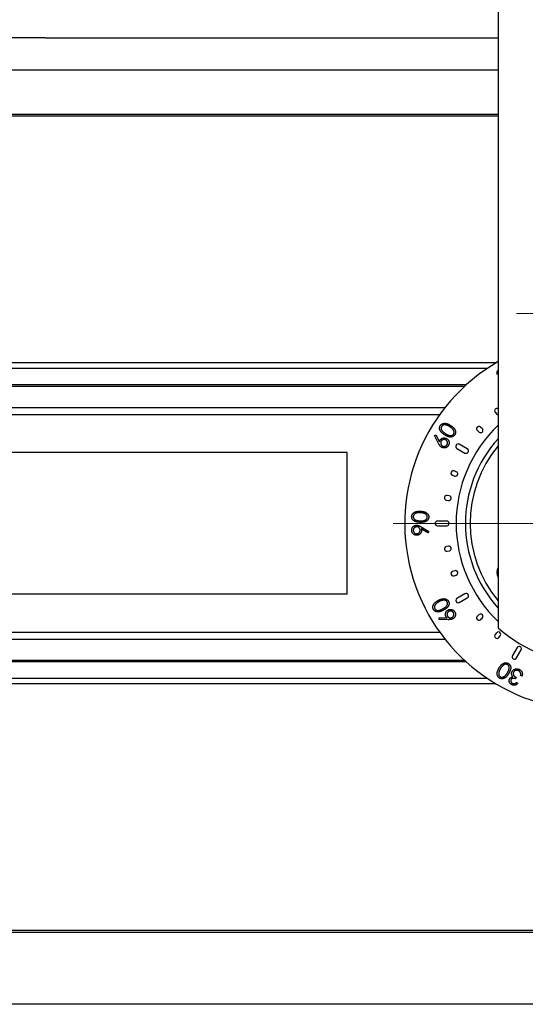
# Model space of a CAD drawing. Header units: millimetres. Extents: x 87 to 346, y 25 to 261.
# Tile 8 of 12: x 283 to 305, y 184 to 226. Entities that reach past the tile are written whole.
import ezdxf

# ---------------------------------------------------------------- set-up
doc = ezdxf.new("R2010")
doc.units = ezdxf.units.MM

# ---------------------------------------------------------------- blocks, each defined once
blk = doc.blocks.new('SW_CENTERMARKSYMBOL_1')
at = {"color": 0, "linetype": 'Continuous', "lineweight": 18}
for p, q in [((0, 1), (0, 8.5)), ((0, 0), (0, 0.5)), ((-1, 0), (-8.5, 0)), ((0, 0), (-0.5, 0)), ((0, 0), (0, -0.5)), ((0, 0), (0.5, 0)), ((1, 0), (8.5, 0)), ((0, -1), (0, -8.5))]:
    blk.add_line(p, q, dxfattribs=at)
blk = doc.blocks.new('SW_CENTERMARKSYMBOL_5')
at = {"color": 0, "linetype": 'Continuous', "lineweight": 18}
for p, q in [((0, 1), (0, 3.2)), ((0, 0), (0, 0.5)), ((-1, 0), (-3.2, 0)), ((0, 0), (-0.5, 0)), ((0, 0), (0, -0.5)), ((0, 0), (0.5, 0)), ((1, 0), (3.2, 0)), ((0, -1), (0, -3.2))]:
    blk.add_line(p, q, dxfattribs=at)

msp = doc.modelspace()

# ---------------------------------------------------------------- linework, layer by layer
at = {"color": 7, "linetype": 'Continuous', "lineweight": 25}
for p, q in [((303.477, 253.456), (303.477, 199.984)), ((284.067, 225.256), (274.077, 225.256)), ((284.067, 225.256), (303.477, 225.256)), ((303.477, 223.87), (275.077, 223.87)), ((303.477, 210.838), (303.447, 210.821)), ((272.157, 209.422), (301.205, 209.422)), ((303.351, 209.218), (303.415, 209.141)), ((302.587, 208.429), (302.663, 208.365)), ((302.792, 208.518), (302.715, 208.582)), ((300.745, 208.215), (300.806, 208.247)), ((300.922, 207.878), (300.745, 208.215)), ((300.806, 208.247), (300.966, 207.946)), ((301.711, 207.669), (302.058, 207.469)), ((302.158, 207.642), (301.811, 207.842)), ((297.008, 207.486), (274.666, 207.486)), ((297.008, 201.426), (297.008, 207.486)), ((301.685, 206.67), (301.591, 206.705)), ((301.523, 206.517), (301.617, 206.482)), ((301.255, 205.451), (301.354, 205.434)), ((301.388, 205.631), (301.29, 205.648)), ((301.277, 204.556), (300.877, 204.556)), ((300.473, 204.046), (300.181, 204.223)), ((300.185, 204.304), (300.508, 204.105)), ((300.877, 204.356), (301.277, 204.356)), ((300.508, 204.105), (300.473, 204.046)), ((301.354, 203.478), (301.255, 203.46)), ((301.29, 203.263), (301.388, 203.281)), ((301.617, 202.429), (301.523, 202.395)), ((301.591, 202.207), (301.685, 202.241)), ((297.008, 201.426), (274.666, 201.426)), ((302.058, 201.442), (301.711, 201.242)), ((301.811, 201.069), (302.158, 201.269)), ((300.958, 200.406), (301.3, 200.403)), ((300.958, 200.337), (300.958, 200.406)), ((301.338, 200.331), (300.958, 200.337)), ((302.663, 200.547), (302.587, 200.483)), ((302.715, 200.33), (302.792, 200.394)), ((272.157, 199.49), (301.205, 199.49)), ((303.415, 199.771), (303.351, 199.694)), ((303.504, 199.566), (303.568, 199.642)), ((304.29, 199.137), (304.09, 198.79)), ((304.263, 198.69), (304.463, 199.037)), ((304.255, 197.85), (304.226, 197.793)), ((304.502, 197.915), (304.441, 197.945)), ((304.263, 197.644), (304.327, 197.612)), ((335.997, 183.856), (272.157, 183.856))]:
    msp.add_line(p, q, dxfattribs=at)
at = {"color": 1, "linetype": 'Continuous', "lineweight": 25}
for p, q in [((303.477, 221.973), (272.157, 221.973)), ((303.477, 221.896), (272.157, 221.896)), ((303.385, 211.33), (272.157, 211.33)), ((303.014, 211.095), (272.157, 211.095)), ((302.113, 210.391), (272.157, 210.391)), ((302.039, 210.324), (272.157, 210.324)), ((272.157, 209.122), (300.978, 209.122)), ((272.157, 199.79), (300.978, 199.79)), ((302.043, 198.584), (272.157, 198.584)), ((302.112, 198.521), (272.157, 198.521)), ((303.014, 197.816), (272.157, 197.816)), ((303.385, 197.581), (272.157, 197.581)), ((335.997, 187.016), (272.157, 187.016)), ((335.997, 186.938), (272.157, 186.938))]:
    msp.add_line(p, q, dxfattribs=at)
at = {"color": 7, "linetype": 'Continuous', "lineweight": 25, "flags": 128}
msp.add_lwpolyline([(303.415, 209.141), (303.445, 209.117), (303.477, 209.106)], dxfattribs=at)
at = {"color": 7, "linetype": 'Continuous', "lineweight": 25}
for centre, radius, start, end in [((307.477, 204.456), 8, 120, 60), ((303.427, 209.282), 0.1, 60.2894, 220), ((302.651, 208.505), 0.1, 50, 230), ((302.727, 208.441), 0.1, 230, 50), ((307.477, 204.456), 5.4, 137.7946, 222.2054), ((301.761, 207.756), 0.1, 60, 240), ((302.108, 207.556), 0.1, 240, 60), ((301.557, 206.611), 0.1, 70, 250), ((301.651, 206.576), 0.1, 250, 70), ((301.273, 205.55), 0.1, 80, 260), ((301.371, 205.532), 0.1, 260, 80), ((300.877, 204.456), 0.1, 90, 270), ((301.277, 204.456), 0.1, 270, 90), ((301.273, 203.362), 0.1, 100, 280), ((301.371, 203.379), 0.1, 280, 100), ((301.651, 202.335), 0.1, 290, 110), ((303.84, 202.356), 0.42, 149.7182, 210.2818), ((301.557, 202.301), 0.1, 110, 290), ((301.761, 201.156), 0.1, 120, 300), ((302.108, 201.356), 0.1, 300, 120), ((302.651, 200.406), 0.1, 130, 310), ((302.727, 200.471), 0.1, 310, 130), ((307.477, 204.456), 6, 228.1897, 311.8103), ((303.427, 199.63), 0.1, 140, 320), ((303.492, 199.706), 0.1, 320, 140), ((304.377, 199.087), 0.1, 330, 150), ((304.177, 198.74), 0.1, 150, 330)]:
    msp.add_arc(centre, radius, start, end, dxfattribs=at)
at = {"color": 1, "linetype": 'Continuous', "lineweight": 25}
for radius, start, end in [(5.8, 133.6028, 226.3972), (5.2, 140.2849, 219.7151)]:
    msp.add_arc((307.477, 204.456), radius, start, end, dxfattribs=at)
at = {"color": 7, "linetype": 'Continuous', "lineweight": 25}
for points, knots in [([(303.447, 210.821), (303.441, 210.848), (303.427, 210.901), (303.439, 210.978), (303.466, 211.016), (303.477, 211.031)], [0, 0, 0, 0, 0.373391, 0.745542, 1, 1, 1, 1]), ([(301.184, 208.249), (301.175, 208.255), (301.156, 208.267), (301.131, 208.285), (301.107, 208.303), (301.085, 208.321), (301.066, 208.339), (301.049, 208.356), (301.034, 208.373), (301.021, 208.39), (301.009, 208.406), (301, 208.423), (300.991, 208.439), (300.984, 208.456), (300.978, 208.472), (300.974, 208.489), (300.971, 208.506), (300.97, 208.522), (300.97, 208.539), (300.97, 208.555), (300.973, 208.571), (300.976, 208.587), (300.981, 208.602), (300.987, 208.617), (300.994, 208.631), (301, 208.641), (301.003, 208.645)], [0, 0, 0, 0, 0.06847, 0.133083, 0.193902, 0.250784, 0.303856, 0.353616, 0.399608, 0.442637, 0.483419, 0.522275, 0.560143, 0.596804, 0.632446, 0.667624, 0.701861, 0.736047, 0.769804, 0.802762, 0.835451, 0.867999, 0.900389, 0.933112, 0.966247, 1, 1, 1, 1]), ([(301.003, 208.645), (301.006, 208.65), (301.012, 208.659), (301.023, 208.672), (301.034, 208.684), (301.046, 208.694), (301.059, 208.704), (301.073, 208.713), (301.087, 208.721), (301.103, 208.727), (301.119, 208.733), (301.135, 208.737), (301.153, 208.74), (301.171, 208.742), (301.189, 208.743), (301.209, 208.742), (301.229, 208.74), (301.249, 208.737), (301.27, 208.732), (301.293, 208.725), (301.316, 208.717), (301.339, 208.707), (301.364, 208.695), (301.39, 208.681), (301.416, 208.666), (301.434, 208.655), (301.443, 208.649)], [0, 0, 0, 0, 0.033893, 0.0674, 0.100155, 0.132743, 0.165419, 0.198523, 0.2317, 0.265542, 0.29987, 0.334811, 0.370595, 0.406869, 0.444677, 0.48363, 0.524203, 0.566199, 0.610179, 0.657017, 0.70654, 0.758625, 0.814295, 0.872894, 0.934642, 1, 1, 1, 1]), ([(301.06, 208.611), (301.056, 208.605), (301.049, 208.591), (301.041, 208.569), (301.038, 208.545), (301.038, 208.521), (301.042, 208.495), (301.051, 208.469), (301.064, 208.443), (301.079, 208.422), (301.093, 208.405), (301.105, 208.392), (301.12, 208.378), (301.137, 208.364), (301.155, 208.349), (301.175, 208.335), (301.197, 208.319), (301.213, 208.309), (301.221, 208.304)], [0, 0, 0, 0, 0.0593387, 0.1184293, 0.1794611, 0.2434356, 0.3101039, 0.379481, 0.4533521, 0.5329492, 0.5760795, 0.6233774, 0.6750255, 0.7308899, 0.791288, 0.8561295, 0.9259196, 1, 1, 1, 1]), ([(301.408, 208.594), (301.401, 208.598), (301.387, 208.607), (301.366, 208.62), (301.345, 208.631), (301.325, 208.641), (301.306, 208.649), (301.287, 208.657), (301.269, 208.663), (301.251, 208.668), (301.234, 208.671), (301.218, 208.674), (301.202, 208.676), (301.187, 208.676), (301.173, 208.676), (301.159, 208.674), (301.146, 208.671), (301.13, 208.666), (301.111, 208.658), (301.091, 208.645), (301.073, 208.63), (301.065, 208.617), (301.06, 208.611)], [0, 0, 0, 0, 0.066635, 0.12985, 0.190384, 0.247646, 0.302367, 0.354488, 0.404015, 0.450966, 0.495731, 0.538247, 0.578952, 0.617669, 0.654591, 0.690302, 0.72471, 0.758456, 0.822578, 0.883387, 0.941756, 1, 1, 1, 1]), ([(301.545, 208.474), (301.541, 208.479), (301.532, 208.49), (301.518, 208.505), (301.503, 208.52), (301.487, 208.536), (301.469, 208.55), (301.45, 208.565), (301.43, 208.58), (301.416, 208.589), (301.408, 208.594)], [0, 0, 0, 0, 0.1104103, 0.2236775, 0.3417107, 0.4641919, 0.590357, 0.7219151, 0.8585521, 1, 1, 1, 1]), ([(301.443, 208.649), (301.452, 208.643), (301.469, 208.632), (301.494, 208.614), (301.517, 208.596), (301.538, 208.579), (301.557, 208.561), (301.573, 208.544), (301.588, 208.527), (301.602, 208.509), (301.613, 208.492), (301.623, 208.475), (301.631, 208.458), (301.639, 208.441), (301.644, 208.423), (301.649, 208.406), (301.651, 208.389), (301.653, 208.372), (301.653, 208.355), (301.652, 208.339), (301.65, 208.322), (301.646, 208.307), (301.641, 208.291), (301.635, 208.276), (301.628, 208.261), (301.622, 208.252), (301.619, 208.247)], [0, 0, 0, 0, 0.065003, 0.126735, 0.185334, 0.240435, 0.292765, 0.341846, 0.388431, 0.43229, 0.473942, 0.514196, 0.552992, 0.590603, 0.627121, 0.662924, 0.698088, 0.732929, 0.767062, 0.800702, 0.833726, 0.866707, 0.899454, 0.932624, 0.965951, 1, 1, 1, 1]), ([(301.567, 208.283), (301.571, 208.29), (301.579, 208.303), (301.586, 208.325), (301.59, 208.348), (301.589, 208.369), (301.587, 208.385), (301.585, 208.398), (301.581, 208.411), (301.576, 208.424), (301.57, 208.436), (301.563, 208.449), (301.554, 208.462), (301.548, 208.47), (301.545, 208.474)], [0, 0, 0, 0, 0.111853, 0.222377, 0.336178, 0.455407, 0.51718, 0.579848, 0.643865, 0.71029, 0.778246, 0.849317, 0.92301, 1, 1, 1, 1]), ([(300.966, 207.946), (300.968, 207.952), (300.97, 207.964), (300.975, 207.982), (300.981, 207.999), (300.986, 208.009), (300.989, 208.014)], [0, 0, 0, 0, 0.269094, 0.525451, 0.7677, 1, 1, 1, 1]), ([(300.989, 208.014), (300.992, 208.02), (300.999, 208.032), (301.011, 208.047), (301.024, 208.062), (301.039, 208.075), (301.054, 208.086), (301.071, 208.095), (301.09, 208.103), (301.109, 208.109), (301.129, 208.114), (301.149, 208.117), (301.169, 208.117), (301.188, 208.116), (301.208, 208.112), (301.228, 208.107), (301.247, 208.099), (301.26, 208.093), (301.266, 208.09)], [0, 0, 0, 0, 0.063511, 0.125481, 0.185975, 0.245882, 0.305949, 0.366182, 0.428391, 0.492005, 0.556323, 0.619054, 0.680873, 0.742385, 0.804712, 0.867982, 0.932769, 1, 1, 1, 1]), ([(301.035, 207.97), (301.033, 207.966), (301.028, 207.957), (301.023, 207.944), (301.02, 207.93), (301.017, 207.916), (301.017, 207.902), (301.017, 207.888), (301.019, 207.873), (301.023, 207.859), (301.028, 207.845), (301.034, 207.832), (301.041, 207.819), (301.049, 207.808), (301.059, 207.797), (301.069, 207.788), (301.081, 207.779), (301.09, 207.774), (301.094, 207.772)], [0, 0, 0, 0, 0.064729, 0.127072, 0.188723, 0.249701, 0.310583, 0.372072, 0.43476, 0.499355, 0.563777, 0.62638, 0.688226, 0.748669, 0.80982, 0.87183, 0.934824, 1, 1, 1, 1]), ([(301.234, 208.029), (301.229, 208.031), (301.221, 208.036), (301.207, 208.041), (301.193, 208.045), (301.179, 208.047), (301.165, 208.048), (301.151, 208.047), (301.136, 208.045), (301.122, 208.041), (301.108, 208.036), (301.095, 208.03), (301.082, 208.023), (301.071, 208.015), (301.06, 208.006), (301.051, 207.995), (301.042, 207.983), (301.037, 207.975), (301.035, 207.97)], [0, 0, 0, 0, 0.064992, 0.127902, 0.190139, 0.251116, 0.312029, 0.373516, 0.436203, 0.500795, 0.565215, 0.628067, 0.68908, 0.750012, 0.811161, 0.872717, 0.935348, 1, 1, 1, 1]), ([(301.619, 208.247), (301.616, 208.242), (301.61, 208.233), (301.599, 208.221), (301.589, 208.209), (301.576, 208.198), (301.564, 208.189), (301.55, 208.18), (301.536, 208.173), (301.521, 208.166), (301.506, 208.161), (301.489, 208.157), (301.472, 208.154), (301.455, 208.152), (301.437, 208.152), (301.418, 208.153), (301.399, 208.155), (301.379, 208.158), (301.358, 208.163), (301.337, 208.17), (301.314, 208.178), (301.29, 208.189), (301.265, 208.201), (301.239, 208.215), (301.212, 208.231), (301.193, 208.243), (301.184, 208.249)], [0, 0, 0, 0, 0.033932, 0.066904, 0.099726, 0.132197, 0.164507, 0.196846, 0.229652, 0.263128, 0.297099, 0.33107, 0.365966, 0.401909, 0.438584, 0.476719, 0.516196, 0.557165, 0.600449, 0.647014, 0.696866, 0.749974, 0.807108, 0.867598, 0.931805, 1, 1, 1, 1]), ([(301.221, 208.304), (301.229, 208.298), (301.244, 208.288), (301.268, 208.275), (301.289, 208.263), (301.31, 208.252), (301.33, 208.243), (301.348, 208.235), (301.366, 208.229), (301.382, 208.224), (301.398, 208.221), (301.413, 208.218), (301.427, 208.217), (301.441, 208.217), (301.455, 208.218), (301.468, 208.22), (301.481, 208.222), (301.497, 208.228), (301.516, 208.236), (301.537, 208.249), (301.554, 208.264), (301.563, 208.277), (301.567, 208.283)], [0, 0, 0, 0, 0.0738529, 0.1431671, 0.2076815, 0.2679385, 0.3236884, 0.3753376, 0.4227407, 0.4659531, 0.5065424, 0.5452615, 0.5829649, 0.6194462, 0.6545275, 0.6892104, 0.7228625, 0.7565611, 0.8210685, 0.8819843, 0.9410474, 1, 1, 1, 1]), ([(301.292, 207.831), (301.295, 207.835), (301.299, 207.844), (301.304, 207.857), (301.308, 207.871), (301.31, 207.885), (301.311, 207.899), (301.31, 207.913), (301.308, 207.928), (301.304, 207.942), (301.3, 207.956), (301.294, 207.969), (301.287, 207.982), (301.278, 207.993), (301.269, 208.003), (301.258, 208.013), (301.246, 208.022), (301.238, 208.027), (301.234, 208.029)], [0, 0, 0, 0, 0.065108, 0.12756, 0.189319, 0.250311, 0.310724, 0.372321, 0.43512, 0.499828, 0.564363, 0.627327, 0.688978, 0.750018, 0.810824, 0.87249, 0.935232, 1, 1, 1, 1]), ([(301.266, 208.09), (301.275, 208.085), (301.291, 208.075), (301.313, 208.057), (301.333, 208.036), (301.349, 208.013), (301.362, 207.989), (301.371, 207.963), (301.377, 207.935), (301.379, 207.906), (301.377, 207.878), (301.372, 207.849), (301.364, 207.822), (301.355, 207.804), (301.351, 207.796)], [0, 0, 0, 0, 0.086253, 0.169542, 0.251565, 0.333251, 0.414544, 0.495306, 0.577238, 0.661753, 0.746575, 0.830536, 0.914278, 1, 1, 1, 1]), ([(301.063, 207.712), (301.056, 207.715), (301.044, 207.723), (301.026, 207.737), (301.008, 207.752), (300.991, 207.77), (300.974, 207.791), (300.957, 207.817), (300.939, 207.846), (300.928, 207.867), (300.922, 207.878)], [0, 0, 0, 0, 0.097792, 0.199165, 0.304607, 0.414849, 0.536061, 0.674024, 0.828431, 1, 1, 1, 1]), ([(301.351, 207.796), (301.346, 207.788), (301.337, 207.772), (301.319, 207.75), (301.298, 207.731), (301.276, 207.715), (301.251, 207.702), (301.226, 207.692), (301.198, 207.687), (301.17, 207.685), (301.142, 207.686), (301.115, 207.691), (301.088, 207.699), (301.071, 207.708), (301.063, 207.712)], [0, 0, 0, 0, 0.084294, 0.166878, 0.249116, 0.332388, 0.415552, 0.497476, 0.579864, 0.664028, 0.7489, 0.832113, 0.915326, 1, 1, 1, 1]), ([(301.094, 207.772), (301.098, 207.77), (301.107, 207.765), (301.121, 207.76), (301.135, 207.756), (301.149, 207.754), (301.163, 207.753), (301.177, 207.754), (301.191, 207.756), (301.206, 207.76), (301.22, 207.765), (301.233, 207.771), (301.245, 207.778), (301.256, 207.786), (301.267, 207.796), (301.276, 207.806), (301.285, 207.818), (301.29, 207.826), (301.292, 207.831)], [0, 0, 0, 0, 0.06485, 0.12731, 0.189077, 0.250171, 0.311167, 0.372771, 0.435578, 0.500294, 0.564837, 0.627809, 0.688939, 0.749987, 0.8108, 0.872474, 0.935224, 1, 1, 1, 1]), ([(299.773, 204.747), (299.774, 204.753), (299.774, 204.764), (299.777, 204.78), (299.78, 204.796), (299.785, 204.811), (299.791, 204.826), (299.799, 204.841), (299.807, 204.855), (299.817, 204.869), (299.828, 204.882), (299.84, 204.894), (299.853, 204.905), (299.868, 204.916), (299.884, 204.926), (299.9, 204.935), (299.919, 204.943), (299.938, 204.951), (299.959, 204.958), (299.981, 204.963), (300.005, 204.968), (300.03, 204.971), (300.058, 204.974), (300.086, 204.975), (300.117, 204.976), (300.138, 204.975), (300.148, 204.975)], [0, 0, 0, 0, 0.034, 0.067402, 0.10016, 0.133048, 0.165638, 0.198511, 0.231884, 0.265798, 0.30038, 0.335233, 0.370585, 0.407054, 0.444835, 0.483717, 0.52425, 0.566205, 0.610262, 0.656973, 0.706591, 0.75893, 0.814439, 0.872914, 0.934741, 1, 1, 1, 1]), ([(300.148, 204.975), (300.159, 204.974), (300.18, 204.973), (300.21, 204.971), (300.239, 204.967), (300.265, 204.963), (300.291, 204.957), (300.314, 204.951), (300.336, 204.944), (300.356, 204.935), (300.374, 204.926), (300.392, 204.917), (300.408, 204.906), (300.423, 204.895), (300.436, 204.884), (300.449, 204.871), (300.46, 204.858), (300.47, 204.844), (300.479, 204.829), (300.486, 204.815), (300.493, 204.8), (300.497, 204.784), (300.501, 204.768), (300.504, 204.752), (300.505, 204.736), (300.505, 204.725), (300.505, 204.719)], [0, 0, 0, 0, 0.065087, 0.126616, 0.184959, 0.24012, 0.292345, 0.34165, 0.388257, 0.431984, 0.473803, 0.514007, 0.552992, 0.59045, 0.627246, 0.662925, 0.698113, 0.732843, 0.767114, 0.800644, 0.833735, 0.866642, 0.899485, 0.932624, 0.966076, 1, 1, 1, 1]), ([(300.13, 204.499), (300.119, 204.5), (300.097, 204.501), (300.066, 204.504), (300.036, 204.507), (300.009, 204.511), (299.983, 204.516), (299.96, 204.522), (299.938, 204.529), (299.919, 204.537), (299.901, 204.545), (299.884, 204.555), (299.868, 204.564), (299.854, 204.575), (299.84, 204.587), (299.828, 204.599), (299.817, 204.611), (299.807, 204.625), (299.799, 204.639), (299.791, 204.653), (299.785, 204.668), (299.78, 204.683), (299.777, 204.699), (299.774, 204.715), (299.773, 204.731), (299.773, 204.742), (299.773, 204.747)], [0, 0, 0, 0, 0.068373, 0.13316, 0.193805, 0.25074, 0.30369, 0.353446, 0.399541, 0.442431, 0.483114, 0.522018, 0.560066, 0.596793, 0.632395, 0.667291, 0.701679, 0.735768, 0.769377, 0.802612, 0.835277, 0.867851, 0.900282, 0.933068, 0.966144, 1, 1, 1, 1]), ([(300.147, 204.909), (300.139, 204.909), (300.122, 204.91), (300.098, 204.91), (300.074, 204.909), (300.052, 204.907), (300.031, 204.905), (300.011, 204.902), (299.992, 204.898), (299.975, 204.893), (299.958, 204.887), (299.943, 204.881), (299.929, 204.875), (299.916, 204.867), (299.903, 204.86), (299.893, 204.851), (299.883, 204.842), (299.871, 204.83), (299.859, 204.813), (299.849, 204.792), (299.842, 204.77), (299.84, 204.755), (299.84, 204.747)], [0, 0, 0, 0, 0.066398, 0.12987, 0.190131, 0.247963, 0.302716, 0.354532, 0.404258, 0.451242, 0.495972, 0.538471, 0.579204, 0.617849, 0.655071, 0.690476, 0.724877, 0.758521, 0.822524, 0.883026, 0.941877, 1, 1, 1, 1]), ([(299.84, 204.747), (299.84, 204.74), (299.84, 204.724), (299.845, 204.702), (299.854, 204.68), (299.865, 204.662), (299.875, 204.649), (299.884, 204.639), (299.894, 204.63), (299.904, 204.621), (299.916, 204.613), (299.929, 204.606), (299.942, 204.599), (299.957, 204.593), (299.973, 204.587), (299.99, 204.582), (300.01, 204.578), (300.031, 204.574), (300.054, 204.571), (300.079, 204.569), (300.106, 204.566), (300.125, 204.566), (300.134, 204.565)], [0, 0, 0, 0, 0.059135, 0.118482, 0.179246, 0.24344, 0.276779, 0.310123, 0.344472, 0.379559, 0.416043, 0.453394, 0.492286, 0.532871, 0.576307, 0.62379, 0.675395, 0.730978, 0.791703, 0.856569, 0.925991, 1, 1, 1, 1]), ([(300.505, 204.719), (300.504, 204.714), (300.504, 204.703), (300.501, 204.687), (300.498, 204.671), (300.493, 204.656), (300.487, 204.641), (300.48, 204.627), (300.471, 204.613), (300.462, 204.6), (300.451, 204.588), (300.439, 204.576), (300.426, 204.565), (300.412, 204.554), (300.397, 204.545), (300.38, 204.536), (300.363, 204.528), (300.344, 204.521), (300.323, 204.514), (300.301, 204.509), (300.277, 204.505), (300.251, 204.502), (300.224, 204.5), (300.194, 204.499), (300.163, 204.498), (300.141, 204.499), (300.13, 204.499)], [0, 0, 0, 0, 0.033694, 0.06679, 0.099525, 0.132037, 0.164351, 0.19684, 0.229685, 0.262998, 0.296822, 0.330933, 0.365971, 0.401923, 0.438569, 0.476589, 0.516299, 0.5572, 0.60052, 0.647115, 0.696683, 0.750212, 0.806965, 0.867607, 0.931926, 1, 1, 1, 1]), ([(300.134, 204.565), (300.144, 204.565), (300.162, 204.564), (300.189, 204.564), (300.214, 204.565), (300.237, 204.566), (300.259, 204.568), (300.279, 204.571), (300.297, 204.575), (300.313, 204.579), (300.328, 204.584), (300.342, 204.59), (300.355, 204.596), (300.367, 204.603), (300.379, 204.611), (300.389, 204.619), (300.399, 204.628), (300.41, 204.641), (300.422, 204.658), (300.433, 204.679), (300.44, 204.701), (300.441, 204.716), (300.442, 204.724)], [0, 0, 0, 0, 0.073959, 0.143185, 0.208086, 0.268359, 0.324078, 0.375745, 0.423013, 0.466181, 0.506754, 0.545453, 0.583057, 0.619425, 0.654708, 0.68901, 0.722854, 0.756475, 0.820937, 0.882044, 0.9412, 1, 1, 1, 1]), ([(300.325, 204.876), (300.319, 204.879), (300.306, 204.884), (300.287, 204.89), (300.266, 204.895), (300.244, 204.899), (300.221, 204.903), (300.197, 204.906), (300.173, 204.908), (300.156, 204.909), (300.147, 204.909)], [0, 0, 0, 0, 0.110063, 0.223777, 0.342208, 0.464298, 0.59099, 0.722361, 0.858621, 1, 1, 1, 1]), ([(300.442, 204.724), (300.442, 204.732), (300.442, 204.747), (300.436, 204.769), (300.427, 204.791), (300.417, 204.809), (300.407, 204.822), (300.398, 204.831), (300.388, 204.84), (300.378, 204.849), (300.366, 204.857), (300.353, 204.864), (300.34, 204.87), (300.33, 204.874), (300.325, 204.876)], [0, 0, 0, 0, 0.111446, 0.221991, 0.335393, 0.454535, 0.516425, 0.579284, 0.644074, 0.710217, 0.778232, 0.849234, 0.922862, 1, 1, 1, 1]), ([(299.774, 204.155), (299.774, 204.165), (299.774, 204.184), (299.778, 204.211), (299.786, 204.238), (299.797, 204.263), (299.811, 204.287), (299.829, 204.309), (299.849, 204.328), (299.872, 204.344), (299.897, 204.357), (299.923, 204.367), (299.951, 204.373), (299.969, 204.374), (299.978, 204.375)], [0, 0, 0, 0, 0.084775, 0.167965, 0.250147, 0.333727, 0.41712, 0.499097, 0.581624, 0.666005, 0.750459, 0.833446, 0.916089, 1, 1, 1, 1]), ([(299.996, 203.947), (299.987, 203.946), (299.967, 203.946), (299.939, 203.951), (299.912, 203.958), (299.887, 203.97), (299.863, 203.984), (299.842, 204.002), (299.823, 204.023), (299.806, 204.046), (299.793, 204.072), (299.782, 204.099), (299.776, 204.127), (299.774, 204.146), (299.774, 204.155)], [0, 0, 0, 0, 0.086145, 0.169488, 0.251002, 0.332554, 0.413979, 0.494762, 0.577012, 0.661616, 0.747164, 0.830897, 0.914667, 1, 1, 1, 1]), ([(299.983, 204.308), (299.978, 204.307), (299.968, 204.307), (299.953, 204.304), (299.94, 204.3), (299.927, 204.295), (299.914, 204.288), (299.902, 204.281), (299.891, 204.271), (299.881, 204.261), (299.871, 204.25), (299.863, 204.238), (299.856, 204.225), (299.85, 204.212), (299.846, 204.199), (299.843, 204.185), (299.842, 204.17), (299.842, 204.16), (299.842, 204.155)], [0, 0, 0, 0, 0.064646, 0.126989, 0.188925, 0.249748, 0.310089, 0.371438, 0.434077, 0.498962, 0.563623, 0.626499, 0.687707, 0.748989, 0.810109, 0.871485, 0.934975, 1, 1, 1, 1]), ([(299.842, 204.155), (299.842, 204.15), (299.843, 204.14), (299.845, 204.126), (299.849, 204.112), (299.855, 204.099), (299.861, 204.087), (299.869, 204.075), (299.878, 204.064), (299.889, 204.053), (299.9, 204.044), (299.912, 204.035), (299.924, 204.028), (299.937, 204.023), (299.951, 204.019), (299.965, 204.016), (299.979, 204.015), (299.989, 204.015), (299.994, 204.015)], [0, 0, 0, 0, 0.064826, 0.127342, 0.18945, 0.249876, 0.310925, 0.372445, 0.435257, 0.500323, 0.564769, 0.627821, 0.689198, 0.750089, 0.810797, 0.872344, 0.935404, 1, 1, 1, 1]), ([(299.978, 204.375), (299.986, 204.375), (300.001, 204.375), (300.023, 204.373), (300.046, 204.368), (300.066, 204.363), (300.082, 204.357), (300.095, 204.352), (300.108, 204.346), (300.122, 204.339), (300.137, 204.332), (300.153, 204.323), (300.169, 204.314), (300.179, 204.307), (300.185, 204.304)], [0, 0, 0, 0, 0.098653, 0.199702, 0.306104, 0.416415, 0.474607, 0.537311, 0.60415, 0.674862, 0.749523, 0.828755, 0.912051, 1, 1, 1, 1]), ([(300.134, 204.166), (300.134, 204.171), (300.133, 204.181), (300.131, 204.196), (300.127, 204.209), (300.122, 204.223), (300.115, 204.235), (300.107, 204.247), (300.098, 204.258), (300.088, 204.269), (300.076, 204.278), (300.064, 204.287), (300.052, 204.294), (300.039, 204.299), (300.026, 204.303), (300.012, 204.306), (299.997, 204.308), (299.987, 204.308), (299.983, 204.308)], [0, 0, 0, 0, 0.065275, 0.128238, 0.190196, 0.25104, 0.311942, 0.373819, 0.436479, 0.500956, 0.56564, 0.628538, 0.689767, 0.750751, 0.811132, 0.872653, 0.93556, 1, 1, 1, 1]), ([(299.994, 204.015), (299.999, 204.015), (300.008, 204.016), (300.023, 204.018), (300.036, 204.022), (300.05, 204.027), (300.062, 204.034), (300.074, 204.042), (300.085, 204.051), (300.096, 204.061), (300.105, 204.072), (300.114, 204.084), (300.121, 204.097), (300.126, 204.11), (300.13, 204.123), (300.133, 204.137), (300.134, 204.152), (300.134, 204.161), (300.134, 204.166)], [0, 0, 0, 0, 0.064814, 0.127319, 0.189252, 0.249667, 0.310988, 0.372161, 0.434963, 0.500017, 0.564846, 0.627886, 0.689252, 0.750133, 0.81083, 0.872366, 0.935415, 1, 1, 1, 1]), ([(300.196, 204.153), (300.196, 204.146), (300.197, 204.133), (300.194, 204.113), (300.19, 204.094), (300.184, 204.076), (300.177, 204.058), (300.167, 204.041), (300.155, 204.025), (300.142, 204.01), (300.127, 203.996), (300.111, 203.983), (300.094, 203.973), (300.077, 203.964), (300.058, 203.957), (300.038, 203.951), (300.018, 203.948), (300.004, 203.947), (299.996, 203.947)], [0, 0, 0, 0, 0.0635424, 0.1252433, 0.1856611, 0.245528, 0.3055504, 0.3662093, 0.4277466, 0.4917256, 0.555886, 0.6186484, 0.6802886, 0.7424129, 0.8042677, 0.8678373, 0.9327475, 1, 1, 1, 1]), ([(300.181, 204.223), (300.183, 204.217), (300.187, 204.205), (300.192, 204.187), (300.195, 204.17), (300.196, 204.158), (300.196, 204.153)], [0, 0, 0, 0, 0.267533, 0.522145, 0.766178, 1, 1, 1, 1]), ([(300.913, 201.156), (300.923, 201.161), (300.941, 201.171), (300.968, 201.184), (300.995, 201.196), (301.02, 201.206), (301.044, 201.214), (301.068, 201.22), (301.09, 201.225), (301.111, 201.228), (301.132, 201.23), (301.152, 201.231), (301.171, 201.23), (301.189, 201.228), (301.207, 201.225), (301.224, 201.22), (301.241, 201.215), (301.256, 201.208), (301.271, 201.2), (301.285, 201.191), (301.298, 201.181), (301.31, 201.171), (301.322, 201.159), (301.332, 201.147), (301.342, 201.133), (301.347, 201.123), (301.35, 201.119)], [0, 0, 0, 0, 0.065045, 0.126768, 0.184989, 0.240322, 0.292348, 0.341738, 0.38816, 0.431951, 0.47372, 0.51394, 0.552744, 0.590592, 0.627112, 0.663004, 0.69799, 0.732847, 0.76703, 0.800488, 0.833678, 0.866616, 0.899485, 0.932488, 0.965868, 1, 1, 1, 1]), ([(300.707, 200.769), (300.704, 200.774), (300.699, 200.784), (300.693, 200.799), (300.688, 200.815), (300.684, 200.83), (300.682, 200.846), (300.681, 200.863), (300.681, 200.879), (300.682, 200.896), (300.685, 200.912), (300.689, 200.929), (300.695, 200.946), (300.702, 200.962), (300.71, 200.979), (300.72, 200.995), (300.731, 201.012), (300.744, 201.028), (300.758, 201.045), (300.775, 201.061), (300.793, 201.077), (300.813, 201.093), (300.836, 201.109), (300.86, 201.125), (300.886, 201.141), (300.904, 201.151), (300.913, 201.156)], [0, 0, 0, 0, 0.03401, 0.067226, 0.100192, 0.13294, 0.165769, 0.198603, 0.231929, 0.265658, 0.300028, 0.334914, 0.370671, 0.407173, 0.444878, 0.483711, 0.524242, 0.566286, 0.610281, 0.657006, 0.706631, 0.758943, 0.814436, 0.872972, 0.93496, 1, 1, 1, 1]), ([(301.14, 200.738), (301.13, 200.733), (301.111, 200.723), (301.083, 200.709), (301.056, 200.697), (301.03, 200.687), (301.005, 200.678), (300.982, 200.671), (300.96, 200.666), (300.939, 200.662), (300.919, 200.661), (300.9, 200.66), (300.881, 200.66), (300.864, 200.662), (300.846, 200.665), (300.83, 200.669), (300.814, 200.675), (300.798, 200.681), (300.784, 200.689), (300.77, 200.698), (300.757, 200.707), (300.745, 200.718), (300.734, 200.729), (300.724, 200.742), (300.715, 200.755), (300.709, 200.764), (300.707, 200.769)], [0, 0, 0, 0, 0.068391, 0.133178, 0.193788, 0.250572, 0.303828, 0.353477, 0.399403, 0.442412, 0.48303, 0.522068, 0.55995, 0.596857, 0.632368, 0.667293, 0.701855, 0.735905, 0.769653, 0.802523, 0.83534, 0.867857, 0.900321, 0.933119, 0.966301, 1, 1, 1, 1]), ([(300.946, 201.099), (300.938, 201.095), (300.923, 201.087), (300.902, 201.075), (300.883, 201.062), (300.864, 201.049), (300.848, 201.036), (300.832, 201.023), (300.818, 201.01), (300.805, 200.997), (300.794, 200.984), (300.784, 200.971), (300.775, 200.958), (300.767, 200.945), (300.761, 200.932), (300.756, 200.919), (300.752, 200.907), (300.749, 200.89), (300.747, 200.869), (300.749, 200.846), (300.754, 200.823), (300.761, 200.81), (300.764, 200.803)], [0, 0, 0, 0, 0.0665421, 0.1299499, 0.1904751, 0.247995, 0.3028047, 0.3547846, 0.4042851, 0.4511963, 0.4959003, 0.5385327, 0.5789502, 0.6176183, 0.6547418, 0.690552, 0.7249588, 0.7585834, 0.8225811, 0.8832461, 0.9418847, 1, 1, 1, 1]), ([(300.764, 200.803), (300.768, 200.796), (300.776, 200.783), (300.792, 200.766), (300.811, 200.752), (300.829, 200.742), (300.845, 200.736), (300.857, 200.732), (300.87, 200.729), (300.884, 200.728), (300.898, 200.727), (300.912, 200.727), (300.927, 200.728), (300.943, 200.73), (300.96, 200.733), (300.977, 200.738), (300.996, 200.744), (301.017, 200.752), (301.038, 200.761), (301.061, 200.772), (301.085, 200.784), (301.101, 200.792), (301.11, 200.797)], [0, 0, 0, 0, 0.059391, 0.118601, 0.17911, 0.243306, 0.276476, 0.310174, 0.344287, 0.379387, 0.415685, 0.453368, 0.49222, 0.532804, 0.576007, 0.623643, 0.675089, 0.731151, 0.791241, 0.856252, 0.925766, 1, 1, 1, 1]), ([(301.115, 201.162), (301.109, 201.161), (301.095, 201.158), (301.075, 201.153), (301.055, 201.147), (301.034, 201.14), (301.012, 201.132), (300.99, 201.122), (300.968, 201.111), (300.953, 201.104), (300.946, 201.099)], [0, 0, 0, 0, 0.109981, 0.224291, 0.341693, 0.463902, 0.590671, 0.722249, 0.858883, 1, 1, 1, 1]), ([(301.11, 200.797), (301.118, 200.801), (301.134, 200.81), (301.157, 200.824), (301.179, 200.837), (301.198, 200.85), (301.215, 200.863), (301.231, 200.876), (301.245, 200.888), (301.256, 200.9), (301.267, 200.912), (301.276, 200.924), (301.284, 200.936), (301.291, 200.949), (301.297, 200.961), (301.301, 200.973), (301.305, 200.986), (301.308, 201.003), (301.31, 201.023), (301.308, 201.047), (301.303, 201.07), (301.297, 201.083), (301.293, 201.09)], [0, 0, 0, 0, 0.073824, 0.143071, 0.207732, 0.268048, 0.323797, 0.375311, 0.422538, 0.465853, 0.506464, 0.545536, 0.582932, 0.61944, 0.654782, 0.689187, 0.722793, 0.756415, 0.821131, 0.882179, 0.941079, 1, 1, 1, 1]), ([(301.293, 201.09), (301.289, 201.097), (301.281, 201.11), (301.265, 201.127), (301.247, 201.141), (301.229, 201.151), (301.213, 201.157), (301.201, 201.16), (301.188, 201.163), (301.175, 201.165), (301.16, 201.166), (301.146, 201.165), (301.131, 201.164), (301.121, 201.163), (301.115, 201.162)], [0, 0, 0, 0, 0.111952, 0.222597, 0.336113, 0.454994, 0.516885, 0.579556, 0.643857, 0.710022, 0.778405, 0.849447, 0.92273, 1, 1, 1, 1]), ([(301.35, 201.119), (301.352, 201.114), (301.357, 201.104), (301.364, 201.089), (301.368, 201.074), (301.372, 201.058), (301.374, 201.042), (301.375, 201.027), (301.375, 201.011), (301.374, 200.994), (301.371, 200.978), (301.367, 200.962), (301.361, 200.946), (301.354, 200.93), (301.346, 200.913), (301.336, 200.898), (301.325, 200.882), (301.313, 200.866), (301.299, 200.85), (301.282, 200.834), (301.264, 200.818), (301.243, 200.802), (301.22, 200.786), (301.196, 200.77), (301.169, 200.754), (301.15, 200.744), (301.14, 200.738)], [0, 0, 0, 0, 0.0336383, 0.0668524, 0.0996319, 0.1320817, 0.1642778, 0.1967998, 0.229529, 0.2629547, 0.2967006, 0.3310984, 0.3659603, 0.4015834, 0.4384347, 0.4766907, 0.5161095, 0.5571791, 0.600476, 0.6471734, 0.6968403, 0.7502455, 0.8068803, 0.8674782, 0.931878, 1, 1, 1, 1]), ([(301.317, 200.736), (301.326, 200.741), (301.342, 200.751), (301.369, 200.762), (301.396, 200.769), (301.424, 200.772), (301.452, 200.772), (301.479, 200.767), (301.507, 200.759), (301.533, 200.747), (301.557, 200.732), (301.58, 200.714), (301.6, 200.693), (301.611, 200.677), (301.617, 200.669)], [0, 0, 0, 0, 0.086172, 0.169539, 0.250954, 0.33275, 0.41401, 0.49497, 0.576881, 0.661546, 0.746632, 0.830393, 0.914559, 1, 1, 1, 1]), ([(301.251, 200.456), (301.247, 200.461), (301.24, 200.473), (301.232, 200.491), (301.226, 200.509), (301.221, 200.528), (301.219, 200.547), (301.219, 200.567), (301.221, 200.587), (301.224, 200.607), (301.23, 200.626), (301.237, 200.645), (301.246, 200.663), (301.257, 200.68), (301.27, 200.696), (301.284, 200.71), (301.3, 200.724), (301.311, 200.732), (301.317, 200.736)], [0, 0, 0, 0, 0.063622, 0.125201, 0.185718, 0.245809, 0.305638, 0.365932, 0.427759, 0.491769, 0.555804, 0.618603, 0.680347, 0.742273, 0.804504, 0.867843, 0.932958, 1, 1, 1, 1]), ([(301.3, 200.403), (301.295, 200.407), (301.285, 200.415), (301.272, 200.428), (301.26, 200.441), (301.254, 200.451), (301.251, 200.456)], [0, 0, 0, 0, 0.268512, 0.523849, 0.767445, 1, 1, 1, 1]), ([(301.355, 200.678), (301.351, 200.676), (301.343, 200.67), (301.332, 200.66), (301.322, 200.65), (301.313, 200.639), (301.306, 200.627), (301.3, 200.614), (301.295, 200.6), (301.291, 200.586), (301.288, 200.571), (301.287, 200.556), (301.288, 200.542), (301.289, 200.528), (301.293, 200.514), (301.297, 200.501), (301.303, 200.488), (301.309, 200.479), (301.311, 200.475)], [0, 0, 0, 0, 0.064746, 0.128316, 0.190051, 0.250914, 0.312138, 0.373944, 0.43665, 0.501184, 0.565748, 0.628316, 0.690161, 0.7506, 0.811749, 0.8727, 0.935347, 1, 1, 1, 1]), ([(301.311, 200.475), (301.314, 200.471), (301.32, 200.463), (301.329, 200.452), (301.339, 200.442), (301.351, 200.433), (301.363, 200.426), (301.376, 200.42), (301.389, 200.415), (301.404, 200.411), (301.418, 200.408), (301.433, 200.408), (301.447, 200.408), (301.461, 200.41), (301.475, 200.413), (301.489, 200.418), (301.502, 200.424), (301.51, 200.429), (301.515, 200.432)], [0, 0, 0, 0, 0.064733, 0.127435, 0.188718, 0.249677, 0.310055, 0.371848, 0.434541, 0.499061, 0.563612, 0.626167, 0.687999, 0.749102, 0.810239, 0.871949, 0.934837, 1, 1, 1, 1]), ([(301.552, 200.375), (301.546, 200.371), (301.534, 200.364), (301.513, 200.355), (301.491, 200.347), (301.471, 200.342), (301.454, 200.338), (301.441, 200.336), (301.426, 200.334), (301.41, 200.333), (301.394, 200.332), (301.376, 200.331), (301.358, 200.331), (301.345, 200.331), (301.338, 200.331)], [0, 0, 0, 0, 0.097692, 0.198973, 0.30434, 0.41489, 0.473527, 0.536294, 0.603173, 0.673623, 0.748975, 0.828052, 0.912133, 1, 1, 1, 1]), ([(301.558, 200.635), (301.555, 200.639), (301.55, 200.647), (301.54, 200.658), (301.53, 200.668), (301.519, 200.677), (301.507, 200.684), (301.494, 200.69), (301.48, 200.695), (301.466, 200.699), (301.451, 200.701), (301.437, 200.702), (301.422, 200.702), (301.408, 200.7), (301.395, 200.697), (301.381, 200.692), (301.368, 200.686), (301.36, 200.681), (301.355, 200.678)], [0, 0, 0, 0, 0.064908, 0.127381, 0.18927, 0.249911, 0.310972, 0.372384, 0.435246, 0.499941, 0.564666, 0.62739, 0.689389, 0.749979, 0.81128, 0.872383, 0.935186, 1, 1, 1, 1]), ([(301.515, 200.432), (301.519, 200.435), (301.527, 200.44), (301.538, 200.45), (301.548, 200.46), (301.556, 200.471), (301.564, 200.483), (301.57, 200.496), (301.575, 200.51), (301.579, 200.524), (301.581, 200.539), (301.582, 200.553), (301.582, 200.568), (301.58, 200.582), (301.577, 200.595), (301.572, 200.609), (301.566, 200.622), (301.561, 200.631), (301.558, 200.635)], [0, 0, 0, 0, 0.0648954, 0.1273571, 0.1892341, 0.2498641, 0.3109126, 0.3723136, 0.435164, 0.4998458, 0.564559, 0.6272713, 0.6892585, 0.7499128, 0.811061, 0.8721517, 0.9351985, 1, 1, 1, 1]), ([(301.617, 200.669), (301.621, 200.661), (301.631, 200.645), (301.641, 200.619), (301.649, 200.592), (301.652, 200.565), (301.652, 200.537), (301.648, 200.509), (301.64, 200.483), (301.628, 200.457), (301.613, 200.433), (301.596, 200.411), (301.576, 200.391), (301.56, 200.381), (301.552, 200.375)], [0, 0, 0, 0, 0.084486, 0.167073, 0.249273, 0.332719, 0.415982, 0.497576, 0.580049, 0.66433, 0.74886, 0.832171, 0.915316, 1, 1, 1, 1]), ([(303.541, 197.826), (303.537, 197.829), (303.527, 197.835), (303.514, 197.845), (303.502, 197.856), (303.491, 197.867), (303.481, 197.88), (303.471, 197.893), (303.463, 197.908), (303.456, 197.922), (303.45, 197.938), (303.444, 197.955), (303.441, 197.972), (303.438, 197.99), (303.437, 198.008), (303.437, 198.028), (303.438, 198.048), (303.441, 198.068), (303.445, 198.09), (303.45, 198.112), (303.458, 198.135), (303.467, 198.159), (303.478, 198.185), (303.49, 198.211), (303.505, 198.237), (303.515, 198.256), (303.521, 198.265)], [0, 0, 0, 0, 0.033957, 0.067325, 0.10019, 0.133011, 0.165383, 0.198317, 0.23162, 0.26549, 0.29975, 0.334875, 0.370389, 0.406909, 0.444578, 0.483583, 0.523792, 0.565957, 0.610241, 0.65692, 0.706261, 0.758878, 0.814356, 0.872805, 0.934705, 1, 1, 1, 1]), ([(303.578, 198.233), (303.573, 198.225), (303.565, 198.211), (303.553, 198.189), (303.543, 198.168), (303.534, 198.148), (303.526, 198.128), (303.519, 198.109), (303.514, 198.091), (303.51, 198.073), (303.506, 198.056), (303.504, 198.039), (303.503, 198.024), (303.504, 198.009), (303.505, 197.994), (303.507, 197.981), (303.51, 197.968), (303.516, 197.952), (303.525, 197.933), (303.538, 197.914), (303.554, 197.897), (303.567, 197.889), (303.573, 197.885)], [0, 0, 0, 0, 0.0663546, 0.1300378, 0.1902947, 0.247849, 0.3027995, 0.3549171, 0.4043211, 0.4512339, 0.4961349, 0.5384548, 0.5791003, 0.6178572, 0.654915, 0.690523, 0.7252224, 0.7586743, 0.8228204, 0.8832045, 0.9416005, 1, 1, 1, 1]), ([(303.521, 198.265), (303.526, 198.274), (303.537, 198.292), (303.554, 198.317), (303.57, 198.34), (303.587, 198.362), (303.604, 198.381), (303.62, 198.399), (303.637, 198.415), (303.654, 198.428), (303.671, 198.44), (303.688, 198.451), (303.704, 198.46), (303.721, 198.468), (303.738, 198.474), (303.755, 198.479), (303.772, 198.483), (303.789, 198.485), (303.806, 198.486), (303.822, 198.486), (303.839, 198.484), (303.855, 198.481), (303.87, 198.476), (303.886, 198.471), (303.901, 198.464), (303.91, 198.459), (303.915, 198.456)], [0, 0, 0, 0, 0.0648676, 0.1267642, 0.1849788, 0.2403997, 0.2925529, 0.3417435, 0.3883344, 0.4320922, 0.4737734, 0.5140178, 0.5529155, 0.5906589, 0.6271871, 0.6628146, 0.6980892, 0.7328406, 0.7670858, 0.800729, 0.8337151, 0.8667541, 0.8995264, 0.9325223, 0.9659476, 1, 1, 1, 1]), ([(303.691, 198.373), (303.686, 198.369), (303.676, 198.36), (303.661, 198.346), (303.647, 198.33), (303.632, 198.313), (303.618, 198.295), (303.604, 198.275), (303.591, 198.254), (303.582, 198.24), (303.578, 198.233)], [0, 0, 0, 0, 0.110371, 0.223825, 0.341719, 0.464289, 0.5908, 0.722433, 0.85871, 1, 1, 1, 1]), ([(303.881, 198.403), (303.874, 198.406), (303.861, 198.414), (303.838, 198.42), (303.815, 198.422), (303.795, 198.422), (303.778, 198.419), (303.766, 198.416), (303.753, 198.412), (303.741, 198.406), (303.728, 198.4), (303.716, 198.392), (303.703, 198.383), (303.695, 198.377), (303.691, 198.373)], [0, 0, 0, 0, 0.111463, 0.222511, 0.336517, 0.455417, 0.516931, 0.580191, 0.644318, 0.710039, 0.778443, 0.849298, 0.922797, 1, 1, 1, 1]), ([(303.874, 198.057), (303.879, 198.065), (303.888, 198.081), (303.901, 198.104), (303.912, 198.127), (303.922, 198.148), (303.93, 198.168), (303.937, 198.186), (303.943, 198.204), (303.947, 198.22), (303.949, 198.236), (303.951, 198.251), (303.952, 198.266), (303.952, 198.28), (303.95, 198.293), (303.948, 198.307), (303.945, 198.319), (303.939, 198.335), (303.93, 198.354), (303.916, 198.373), (303.9, 198.39), (303.887, 198.399), (303.881, 198.403)], [0, 0, 0, 0, 0.073693, 0.14291, 0.207555, 0.26785, 0.323696, 0.375044, 0.422481, 0.465711, 0.506151, 0.545157, 0.582861, 0.619458, 0.654784, 0.68897, 0.723064, 0.756523, 0.821007, 0.882115, 0.941294, 1, 1, 1, 1]), ([(303.915, 198.456), (303.92, 198.453), (303.929, 198.447), (303.942, 198.437), (303.954, 198.427), (303.965, 198.415), (303.975, 198.403), (303.984, 198.39), (303.992, 198.376), (303.999, 198.361), (304.005, 198.346), (304.01, 198.33), (304.014, 198.313), (304.016, 198.296), (304.017, 198.278), (304.017, 198.259), (304.016, 198.24), (304.013, 198.22), (304.009, 198.199), (304.003, 198.177), (303.995, 198.154), (303.985, 198.13), (303.974, 198.104), (303.961, 198.078), (303.946, 198.05), (303.935, 198.031), (303.93, 198.022)], [0, 0, 0, 0, 0.033831, 0.067006, 0.099537, 0.132214, 0.164439, 0.197001, 0.229784, 0.263283, 0.297177, 0.331236, 0.366192, 0.401787, 0.438879, 0.476764, 0.516165, 0.557279, 0.600559, 0.646922, 0.696834, 0.750179, 0.806969, 0.867419, 0.931871, 1, 1, 1, 1]), ([(304.075, 198.102), (304.079, 198.111), (304.089, 198.128), (304.107, 198.151), (304.128, 198.172), (304.148, 198.187), (304.166, 198.198), (304.179, 198.205), (304.193, 198.211), (304.207, 198.217), (304.221, 198.221), (304.236, 198.224), (304.251, 198.226), (304.271, 198.227), (304.297, 198.227), (304.328, 198.222), (304.358, 198.213), (304.378, 198.204), (304.388, 198.2)], [0, 0, 0, 0, 0.0803671, 0.1605717, 0.2412347, 0.3248854, 0.3673073, 0.4087193, 0.449822, 0.4907737, 0.5315015, 0.5727046, 0.6138217, 0.6557979, 0.739557, 0.8239171, 0.9103329, 1, 1, 1, 1]), ([(303.93, 198.022), (303.924, 198.012), (303.913, 197.994), (303.895, 197.967), (303.878, 197.943), (303.861, 197.921), (303.845, 197.901), (303.828, 197.883), (303.812, 197.867), (303.796, 197.854), (303.78, 197.842), (303.764, 197.832), (303.747, 197.822), (303.731, 197.815), (303.715, 197.808), (303.698, 197.804), (303.682, 197.8), (303.665, 197.798), (303.649, 197.797), (303.633, 197.797), (303.617, 197.799), (303.601, 197.802), (303.586, 197.806), (303.571, 197.812), (303.556, 197.818), (303.546, 197.824), (303.541, 197.826)], [0, 0, 0, 0, 0.068584, 0.133143, 0.193826, 0.250701, 0.30381, 0.353505, 0.399728, 0.442451, 0.483043, 0.52209, 0.559957, 0.596637, 0.632571, 0.667498, 0.701855, 0.735953, 0.769537, 0.8028, 0.835375, 0.867759, 0.900369, 0.933015, 0.966254, 1, 1, 1, 1]), ([(303.573, 197.885), (303.58, 197.881), (303.593, 197.874), (303.616, 197.868), (303.64, 197.865), (303.665, 197.866), (303.69, 197.871), (303.715, 197.881), (303.74, 197.895), (303.761, 197.91), (303.777, 197.925), (303.79, 197.938), (303.803, 197.953), (303.816, 197.971), (303.831, 197.989), (303.845, 198.01), (303.859, 198.033), (303.869, 198.049), (303.874, 198.057)], [0, 0, 0, 0, 0.05911, 0.118595, 0.179453, 0.243608, 0.310501, 0.379833, 0.453266, 0.532709, 0.57604, 0.623412, 0.674982, 0.730909, 0.79145, 0.856328, 0.925729, 1, 1, 1, 1]), ([(303.964, 197.793), (303.968, 197.799), (303.975, 197.812), (303.988, 197.829), (304.003, 197.843), (304.02, 197.856), (304.039, 197.866), (304.06, 197.873), (304.083, 197.879), (304.1, 197.88), (304.108, 197.881)], [0, 0, 0, 0, 0.1242076, 0.2438596, 0.3609532, 0.479021, 0.5998631, 0.7254202, 0.8587899, 1, 1, 1, 1]), ([(304.226, 197.793), (304.219, 197.796), (304.205, 197.803), (304.184, 197.809), (304.162, 197.815), (304.141, 197.817), (304.121, 197.817), (304.102, 197.815), (304.085, 197.81), (304.07, 197.804), (304.057, 197.795), (304.046, 197.785), (304.036, 197.773), (304.032, 197.765), (304.029, 197.76)], [0, 0, 0, 0, 0.105608, 0.207136, 0.30538, 0.402412, 0.494505, 0.578374, 0.655328, 0.72789, 0.79717, 0.865058, 0.931849, 1, 1, 1, 1]), ([(304.06, 197.971), (304.059, 197.977), (304.057, 197.988), (304.055, 198.005), (304.054, 198.022), (304.056, 198.039), (304.058, 198.055), (304.062, 198.071), (304.068, 198.087), (304.072, 198.097), (304.075, 198.102)], [0, 0, 0, 0, 0.1312924, 0.257798, 0.3825792, 0.5055239, 0.6275512, 0.7505882, 0.8738708, 1, 1, 1, 1]), ([(304.108, 197.881), (304.102, 197.888), (304.091, 197.901), (304.078, 197.923), (304.067, 197.947), (304.063, 197.963), (304.06, 197.971)], [0, 0, 0, 0, 0.258876, 0.507652, 0.753954, 1, 1, 1, 1]), ([(304.139, 198.077), (304.136, 198.071), (304.131, 198.059), (304.126, 198.039), (304.124, 198.019), (304.125, 197.999), (304.129, 197.978), (304.136, 197.959), (304.145, 197.94), (304.155, 197.926), (304.165, 197.914), (304.174, 197.906), (304.184, 197.897), (304.195, 197.888), (304.208, 197.879), (304.222, 197.869), (304.238, 197.86), (304.249, 197.853), (304.255, 197.85)], [0, 0, 0, 0, 0.070403, 0.140111, 0.210049, 0.282718, 0.35554, 0.426886, 0.49883, 0.572441, 0.611383, 0.654393, 0.701316, 0.751948, 0.807481, 0.867336, 0.931438, 1, 1, 1, 1]), ([(304.357, 198.139), (304.351, 198.142), (304.34, 198.147), (304.323, 198.153), (304.307, 198.157), (304.291, 198.16), (304.274, 198.16), (304.258, 198.16), (304.243, 198.157), (304.227, 198.153), (304.213, 198.147), (304.199, 198.14), (304.186, 198.133), (304.175, 198.124), (304.164, 198.114), (304.154, 198.103), (304.146, 198.09), (304.141, 198.082), (304.139, 198.077)], [0, 0, 0, 0, 0.073463, 0.143429, 0.210395, 0.275478, 0.339298, 0.402036, 0.464472, 0.527687, 0.590501, 0.651002, 0.709481, 0.767253, 0.824512, 0.882303, 0.940441, 1, 1, 1, 1]), ([(304.438, 198.056), (304.436, 198.06), (304.433, 198.069), (304.425, 198.081), (304.417, 198.093), (304.407, 198.104), (304.396, 198.114), (304.384, 198.123), (304.371, 198.132), (304.362, 198.137), (304.357, 198.139)], [0, 0, 0, 0, 0.120553, 0.239806, 0.359356, 0.480224, 0.604258, 0.731807, 0.863653, 1, 1, 1, 1]), ([(304.388, 198.2), (304.394, 198.196), (304.407, 198.19), (304.425, 198.178), (304.441, 198.165), (304.456, 198.152), (304.469, 198.137), (304.481, 198.121), (304.491, 198.104), (304.5, 198.086), (304.507, 198.068), (304.511, 198.048), (304.515, 198.028), (304.516, 198.007), (304.515, 197.985), (304.513, 197.962), (304.509, 197.939), (304.505, 197.923), (304.502, 197.915)], [0, 0, 0, 0, 0.065278, 0.128456, 0.189477, 0.248887, 0.307459, 0.365397, 0.423559, 0.482115, 0.541023, 0.600597, 0.661614, 0.723653, 0.78851, 0.855796, 0.926314, 1, 1, 1, 1]), ([(304.441, 197.945), (304.442, 197.951), (304.444, 197.962), (304.446, 197.978), (304.448, 197.993), (304.447, 198.007), (304.447, 198.021), (304.445, 198.033), (304.442, 198.045), (304.44, 198.052), (304.438, 198.056)], [0, 0, 0, 0, 0.152138, 0.294495, 0.429739, 0.557121, 0.675925, 0.789486, 0.897321, 1, 1, 1, 1]), ([(304.064, 197.542), (304.056, 197.547), (304.041, 197.555), (304.02, 197.571), (304, 197.589), (303.984, 197.609), (303.97, 197.631), (303.959, 197.654), (303.952, 197.678), (303.948, 197.702), (303.947, 197.726), (303.95, 197.749), (303.955, 197.772), (303.961, 197.786), (303.964, 197.793)], [0, 0, 0, 0, 0.0900865, 0.1778616, 0.2650902, 0.3534058, 0.4406848, 0.5243892, 0.6064008, 0.6885731, 0.769255, 0.8474966, 0.9234629, 1, 1, 1, 1]), ([(304.029, 197.76), (304.028, 197.757), (304.024, 197.75), (304.021, 197.74), (304.019, 197.729), (304.018, 197.718), (304.019, 197.707), (304.02, 197.696), (304.023, 197.685), (304.027, 197.673), (304.031, 197.662), (304.037, 197.652), (304.044, 197.642), (304.052, 197.633), (304.061, 197.624), (304.071, 197.616), (304.082, 197.609), (304.09, 197.605), (304.094, 197.603)], [0, 0, 0, 0, 0.0590021, 0.1170728, 0.173691, 0.2308631, 0.2886215, 0.3475679, 0.4084352, 0.4718768, 0.5358388, 0.5998351, 0.6630864, 0.7270827, 0.792531, 0.8594694, 0.9284557, 1, 1, 1, 1]), ([(304.327, 197.612), (304.322, 197.607), (304.313, 197.596), (304.299, 197.581), (304.284, 197.568), (304.268, 197.556), (304.252, 197.546), (304.236, 197.538), (304.219, 197.531), (304.202, 197.526), (304.184, 197.523), (304.167, 197.521), (304.149, 197.52), (304.132, 197.521), (304.115, 197.524), (304.098, 197.529), (304.081, 197.534), (304.07, 197.54), (304.064, 197.542)], [0, 0, 0, 0, 0.073236, 0.14326, 0.210745, 0.275753, 0.33964, 0.401305, 0.462543, 0.523403, 0.583339, 0.642466, 0.700764, 0.7592, 0.817777, 0.876962, 0.93765, 1, 1, 1, 1]), ([(304.094, 197.603), (304.101, 197.6), (304.114, 197.594), (304.134, 197.59), (304.155, 197.588), (304.172, 197.59), (304.186, 197.594), (304.196, 197.598), (304.207, 197.602), (304.218, 197.609), (304.229, 197.616), (304.24, 197.624), (304.252, 197.634), (304.259, 197.64), (304.263, 197.644)], [0, 0, 0, 0, 0.116395, 0.227329, 0.33621, 0.445671, 0.502227, 0.561992, 0.624416, 0.69054, 0.761042, 0.836176, 0.915569, 1, 1, 1, 1])]:
    msp.add_open_spline(points, degree=3, knots=knots, dxfattribs=at)

# ---------------------------------------------------------------- block references
at = {"color": 7, "linetype": 'Continuous', "lineweight": 18}
for name, p in [('SW_CENTERMARKSYMBOL_5', (307.469, 213.448)), ('SW_CENTERMARKSYMBOL_1', (307.477, 204.456))]:
    msp.add_blockref(name, p, dxfattribs=at)

doc.saveas('drawing.dxf')
